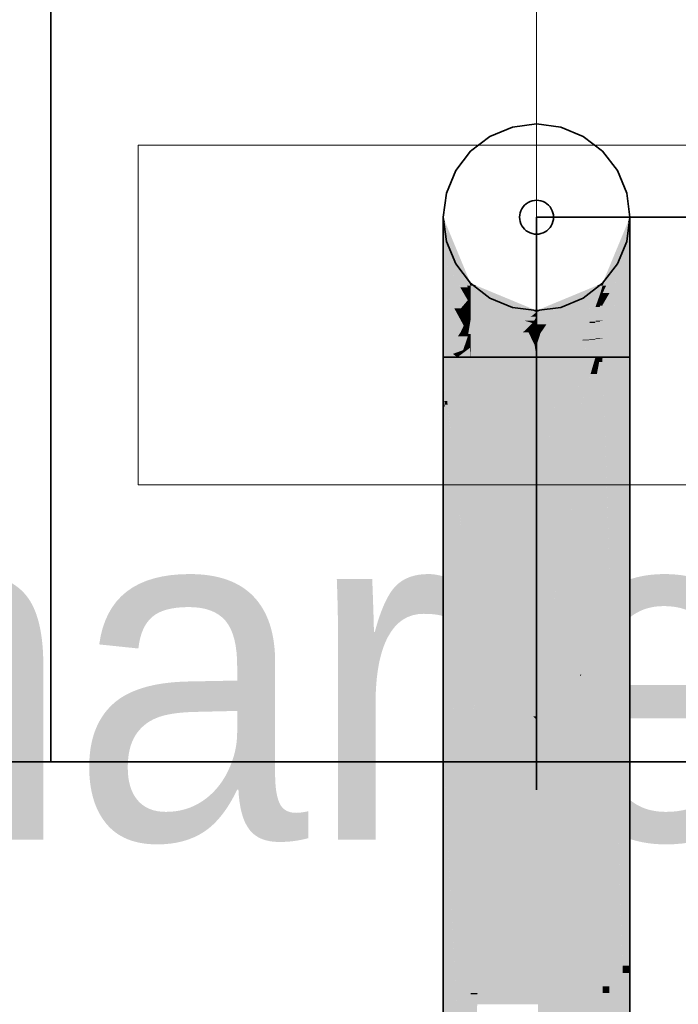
# Model space of a CAD drawing. Extents: x -133 to 627, y -127 to 467.
# Tile 229 of 256: x 291 to 295, y 367 to 373. Entities that reach past the tile are written whole.
import ezdxf
from ezdxf.lldxf.tags import DXFTag

# ---------------------------------------------------------------- set-up
doc = ezdxf.new("R2010")
doc.units = 0
doc.layers.get('0').update_dxf_attribs({"lineweight": 35})
for name, color, linetype, lineweight in [('0-Shading', 7, 'Continuous', 35), ('5_OG-BESTAND', 7, 'Continuous', 25), ('5_OG-HLSE', 7, 'Continuous', 25), ('H_Heizkoerpertext', 7, 'Continuous', 35)]:
    doc.layers.add(name, color=color, linetype=linetype, lineweight=lineweight)
for name, color, linetype, lineweight, true_color in [('A_Aussenwand', 3, 'Continuous', 35, 0x00ff00), ('A_Fenster', 1, 'Continuous', 35, 0xff0000), ('H_Heizkoerper', 1, 'Continuous', 35, 0xff0000), ('H_Ruecklauf', 5, 'Continuous', 35, 0x0000ff), ('H_Ruecklauf_Beschriftung', 5, 'Continuous', 18, 0x0000ff)]:
    doc.layers.add(name, color=color, linetype=linetype, lineweight=lineweight, true_color=true_color)
doc.styles.get("Standard").update_dxf_attribs({"font": 'arial.ttf'})
tags = doc.linetypes.add('ALL_S14', pattern=[0.002, 0.001, -0.001]).pattern_tags.tags
tags[6:7] = [DXFTag(74, 4), DXFTag(75, 0), DXFTag(340, '0'), DXFTag(46, 1.0), DXFTag(50, 0.0), DXFTag(44, 0.0), DXFTag(45, 0.0)]
tags[4:5] = [DXFTag(74, 4), DXFTag(75, 0), DXFTag(340, '0'), DXFTag(46, 1.0), DXFTag(50, 0.0), DXFTag(44, 0.0), DXFTag(45, 0.0)]

# ---------------------------------------------------------------- blocks, each defined once
blk = doc.blocks.new('Shading-A06HSSFQNL', base_point=(330.8904, 189.2275))
at = {"layer": '0-Shading', "color": 176, "true_color": 0x000085}
for points in [[(293.4428, 371.7601), (293.4311, 371.7601), (293.4311, 371.7882)], [(294.5311, 371.7601), (294.5195, 371.7601), (294.5311, 371.7882)], [(293.5858, 371.3993), (293.4428, 371.7601), (293.4311, 371.7601)], [(293.5922, 371.3993), (293.5858, 371.3993), (293.4428, 371.7601)], [(294.3764, 371.3993), (294.37, 371.3993), (294.5311, 371.7601)], [(294.37, 371.3993), (294.5311, 371.7601), (294.5195, 371.7601)], [(293.5922, 371.3845), (293.5922, 371.3993), (293.5858, 371.3993)], [(294.37, 371.3845), (294.3764, 371.3993), (294.37, 371.3993)]]:
    blk.add_solid(points, dxfattribs=at)
at = {"layer": '0-Shading', "color": 174, "true_color": 0x000092}
for points in [[(293.4665, 371.6777), (293.4311, 371.6777), (293.4311, 371.7601)], [(294.5311, 371.6777), (294.4958, 371.6777), (294.5311, 371.7601)], [(293.5714, 371.3845), (293.4665, 371.6777), (293.4311, 371.6777)], [(293.5922, 371.3845), (293.5714, 371.3845), (293.4665, 371.6777)], [(294.3909, 371.3845), (294.37, 371.3845), (294.5311, 371.6777)], [(294.37, 371.3845), (294.5311, 371.6777), (294.4958, 371.6777)], [(293.576, 371.3748), (293.5922, 371.3845), (293.5714, 371.3845)], [(293.5922, 371.3748), (293.576, 371.3748), (293.5922, 371.3845)], [(293.5922, 371.3409), (293.5922, 371.3748), (293.576, 371.3748)], [(294.37, 371.3409), (294.3909, 371.3845), (294.37, 371.3845)]]:
    blk.add_solid(points, dxfattribs=at)
at = {"layer": '0-Shading', "color": 174, "true_color": 0x00009d}
for points in [[(293.4938, 371.5466), (293.4311, 371.5466), (293.4311, 371.6777)], [(294.5311, 371.5466), (294.4684, 371.5466), (294.5311, 371.6777)], [(293.5318, 371.3748), (293.4938, 371.5466), (293.4311, 371.5466)], [(293.576, 371.3748), (293.5318, 371.3748), (293.4938, 371.5466)], [(294.4106, 371.3409), (294.37, 371.3409), (294.5311, 371.5466)], [(294.37, 371.3409), (294.5311, 371.5466), (294.4684, 371.5466)], [(293.5348, 371.3696), (293.576, 371.3748), (293.5318, 371.3748)], [(293.5785, 371.3696), (293.5348, 371.3696), (293.576, 371.3748)], [(293.5516, 371.3409), (293.5785, 371.3696), (293.5348, 371.3696)], [(293.5922, 371.3409), (293.5516, 371.3409), (293.5785, 371.3696)], [(293.576, 371.2992), (293.5922, 371.3409), (293.5516, 371.3409)], [(293.5922, 371.2992), (293.576, 371.2992), (293.5922, 371.3409)], [(294.37, 371.2716), (294.4106, 371.3409), (294.37, 371.3409)], [(293.5922, 371.2716), (293.5922, 371.2992), (293.576, 371.2992)]]:
    blk.add_solid(points, dxfattribs=at)
at = {"layer": '0-Shading', "color": 174, "true_color": 0x0000a6}
for points in [[(293.5312, 371.3757), (293.4311, 371.3757), (293.4311, 371.5466)], [(294.5311, 371.3757), (294.431, 371.3757), (294.5311, 371.5466)], [(293.4346, 371.3715), (293.5312, 371.3757), (293.4311, 371.3757)], [(293.5337, 371.3715), (293.4346, 371.3715), (293.5312, 371.3757)], [(293.5348, 371.3696), (293.5337, 371.3715), (293.4346, 371.3715)], [(293.5348, 371.3696), (293.4362, 371.3696), (293.4346, 371.3715)], [(293.4945, 371.2992), (293.5348, 371.3696), (293.4362, 371.3696)], [(293.576, 371.2992), (293.4945, 371.2992), (293.5348, 371.3696)], [(294.4448, 371.2716), (294.37, 371.2716), (294.5311, 371.3757)], [(294.37, 371.2716), (294.5311, 371.3757), (294.431, 371.3757)], [(293.5348, 371.2506), (293.576, 371.2992), (293.4945, 371.2992)], [(293.5874, 371.2506), (293.5348, 371.2506), (293.5922, 371.2716)], [(293.5348, 371.2506), (293.5922, 371.2716), (293.5526, 371.2716)], [(293.576, 371.2008), (293.5874, 371.2506), (293.5348, 371.2506)], [(293.5922, 371.2716), (293.5526, 371.2716), (293.576, 371.2992)], [(293.5922, 371.2008), (293.576, 371.2008), (293.5922, 371.2716)], [(294.37, 371.1813), (294.4448, 371.2716), (294.37, 371.2716)], [(293.5922, 371.1813), (293.5922, 371.2008), (293.576, 371.2008)]]:
    blk.add_solid(points, dxfattribs=at)
at = {"layer": '0-Shading', "color": 174, "true_color": 0x0000ac}
for points in [[(293.4344, 371.3718), (293.4311, 371.3718), (293.4311, 371.3757)], [(293.4346, 371.3715), (293.4344, 371.3718), (293.4311, 371.3718)], [(293.5081, 371.2304), (293.4311, 371.2304), (293.4311, 371.3718)], [(293.4346, 371.3715), (293.4313, 371.3715), (293.4311, 371.3718)], [(293.4971, 371.2506), (293.4346, 371.3715), (293.4313, 371.3715)], [(293.5348, 371.2506), (293.4971, 371.2506), (293.4346, 371.3715)], [(293.701, 371.3409), (293.5922, 371.3409), (293.5922, 371.3845)], [(294.3554, 371.3356), (294.248, 371.3356), (294.37, 371.3845)], [(294.37, 371.3409), (294.357, 371.3409), (294.37, 371.3845)], [(294.5311, 371.1813), (294.37, 371.1813), (294.5311, 371.3757)], [(293.9045, 371.2289), (293.701, 371.3409), (293.5922, 371.3409)], [(293.9811, 371.2289), (293.9045, 371.2289), (293.701, 371.3409)], [(294.0577, 371.2289), (293.9811, 371.2289), (294.3554, 371.3356)], [(293.9811, 371.2289), (294.3554, 371.3356), (294.248, 371.3356)], [(294.3554, 371.3356), (294.37, 371.3409), (294.357, 371.3409)], [(293.5081, 371.2304), (293.5348, 371.2506), (293.4971, 371.2506)], [(293.5515, 371.2304), (293.5081, 371.2304), (293.5348, 371.2506)], [(293.4375, 371.1768), (293.4311, 371.1768), (293.5081, 371.2304)], [(293.4311, 371.1768), (293.5081, 371.2304), (293.4311, 371.2304)], [(293.5386, 371.1746), (293.4346, 371.1746), (293.5081, 371.2304)], [(293.5242, 371.2008), (293.5515, 371.2304), (293.5081, 371.2304)], [(293.576, 371.2008), (293.5242, 371.2008), (293.5515, 371.2304)], [(293.5522, 371.1495), (293.576, 371.2008), (293.5242, 371.2008)], [(293.5922, 371.1813), (293.5669, 371.1813), (293.576, 371.2008)], [(293.9577, 371.2098), (293.9811, 371.2289), (293.9045, 371.2289)], [(293.9811, 371.2098), (293.9577, 371.2098), (293.9811, 371.2289)], [(293.9811, 371.2014), (293.9811, 371.2098), (293.9577, 371.2098)], [(293.9811, 371.2014), (294.0577, 371.2289), (293.9811, 371.2289)], [(293.4346, 371.1746), (293.4375, 371.1768), (293.4311, 371.1768)], [(293.4747, 371.1495), (293.5386, 371.1746), (293.4346, 371.1746)], [(293.5522, 371.1495), (293.4747, 371.1495), (293.5386, 371.1746)], [(293.5348, 371.112), (293.5522, 371.1495), (293.4747, 371.1495)], [(293.5727, 371.112), (293.5348, 371.112), (293.5522, 371.1495)], [(293.5868, 371.1495), (293.5522, 371.1495), (293.5922, 371.1813)], [(293.5522, 371.1495), (293.5922, 371.1813), (293.5669, 371.1813)], [(293.5786, 371.1011), (293.5868, 371.1495), (293.5522, 371.1495)], [(293.5922, 371.1011), (293.5786, 371.1011), (293.5922, 371.1813)], [(294.5311, 371.1768), (294.37, 371.1768), (294.5311, 371.1813)], [(294.37, 371.1768), (294.5311, 371.1813), (294.37, 371.1813)], [(294.37, 371.0761), (294.5311, 371.1768), (294.37, 371.1768)], [(293.5521, 371.1011), (293.5727, 371.112), (293.5348, 371.112)], [(293.5786, 371.1011), (293.5521, 371.1011), (293.5727, 371.112)], [(293.576, 371.0862), (293.5786, 371.1011), (293.5521, 371.1011)], [(293.5867, 371.0862), (293.576, 371.0862), (293.5786, 371.1011)], [(293.5922, 371.0761), (293.5867, 371.0862), (293.576, 371.0862)], [(293.5922, 371.0761), (293.5922, 371.1011), (293.5786, 371.1011)]]:
    blk.add_solid(points, dxfattribs=at)
at = {"layer": '0-Shading', "color": 174, "true_color": 0x00008e}
for points in [[(293.6281, 371.3845), (293.5922, 371.3845), (293.5922, 371.3993)], [(293.9577, 371.2382), (293.6281, 371.3845), (293.5922, 371.3845)], [(293.9811, 371.2382), (293.9577, 371.2382), (293.6281, 371.3845)], [(294.0045, 371.2382), (293.9811, 371.2382), (294.37, 371.3845)], [(293.9811, 371.2382), (294.37, 371.3845), (294.3341, 371.3845)], [(294.37, 371.3845), (294.3341, 371.3845), (294.37, 371.3993)], [(293.9811, 371.2289), (293.9811, 371.2382), (293.9577, 371.2382)], [(293.9811, 371.2289), (294.0045, 371.2382), (293.9811, 371.2382)]]:
    blk.add_solid(points, dxfattribs=at)
at = {"layer": '0-Shading', "color": 172, "true_color": 0x0000c7}
for points in [[(293.7854, 371.2716), (293.5922, 371.2716), (293.5922, 371.3409)], [(294.3282, 371.2593), (294.1427, 371.2593), (294.3554, 371.3356)], [(294.3554, 371.2673), (294.331, 371.2673), (294.369, 371.3356)], [(294.331, 371.2673), (294.369, 371.3356), (294.3554, 371.3356)], [(294.369, 371.3356), (294.3554, 371.3356), (294.37, 371.3409)], [(294.37, 371.2716), (294.3562, 371.2716), (294.37, 371.3409)], [(293.8032, 371.2098), (293.7854, 371.2716), (293.5922, 371.2716)], [(293.9577, 371.2098), (293.8032, 371.2098), (293.7854, 371.2716)], [(294.1303, 371.2014), (293.9811, 371.2014), (294.3282, 371.2593)], [(293.9811, 371.2014), (294.3282, 371.2593), (294.1427, 371.2593)], [(294.3282, 371.2593), (294.3554, 371.2673), (294.331, 371.2673)], [(294.3554, 371.2673), (294.37, 371.2716), (294.3562, 371.2716)], [(293.9074, 371.1793), (293.9577, 371.2098), (293.8032, 371.2098)], [(293.967, 371.1793), (293.9074, 371.1793), (293.9811, 371.2014)], [(293.9074, 371.1793), (293.9811, 371.2014), (293.9439, 371.2014)], [(293.9811, 371.2014), (293.9439, 371.2014), (293.9577, 371.2098)], [(293.9811, 371.1646), (293.9577, 371.1646), (293.9811, 371.2014)], [(293.9811, 371.1577), (294.1303, 371.2014), (293.9811, 371.2014)], [(293.9577, 371.1646), (293.967, 371.1793), (293.9074, 371.1793)], [(293.9811, 371.1577), (293.9811, 371.1646), (293.9577, 371.1646)]]:
    blk.add_solid(points, dxfattribs=at)
at = {"layer": '0-Shading', "color": 172, "true_color": 0x0000dd}
for points in [[(293.9005, 371.1813), (293.5922, 371.1813), (293.5922, 371.2716)], [(294.2975, 371.1793), (294.0548, 371.1793), (294.3282, 371.2593)], [(294.3282, 371.1726), (294.2949, 371.1726), (294.3531, 371.2593)], [(294.2949, 371.1726), (294.3531, 371.2593), (294.3282, 371.2593)], [(294.3531, 371.2593), (294.3282, 371.2593), (294.3554, 371.2673)], [(294.3554, 371.1783), (294.3298, 371.1783), (294.3694, 371.2673)], [(294.3298, 371.1783), (294.3694, 371.2673), (294.3554, 371.2673)], [(294.3694, 371.2673), (294.3554, 371.2673), (294.37, 371.2716)], [(294.37, 371.1813), (294.3559, 371.1813), (294.37, 371.2716)], [(293.6019, 371.1793), (293.9005, 371.1813), (293.5922, 371.1813)], [(293.9074, 371.1793), (293.6019, 371.1793), (293.9005, 371.1813)], [(293.8223, 371.1336), (293.9074, 371.1793), (293.6019, 371.1793)], [(293.9256, 371.1336), (293.8223, 371.1336), (293.9577, 371.1646)], [(293.8223, 371.1336), (293.9577, 371.1646), (293.88, 371.1646)], [(293.9074, 371.116), (293.9256, 371.1336), (293.8223, 371.1336)], [(293.9577, 371.1646), (293.88, 371.1646), (293.9074, 371.1793)], [(293.9621, 371.1276), (293.9194, 371.1276), (293.9696, 371.1321)], [(293.9194, 371.1276), (293.9696, 371.1321), (293.9241, 371.1321)], [(293.9696, 371.1321), (293.9241, 371.1321), (293.9577, 371.1646)], [(293.96, 371.1106), (293.9334, 371.1106), (293.9696, 371.1321)], [(293.9811, 371.1577), (293.9602, 371.1577), (293.9577, 371.1646)], [(293.9793, 371.1056), (293.9577, 371.1056), (293.9696, 371.1321)], [(293.9696, 371.1321), (293.9811, 371.1577), (293.9602, 371.1577)], [(293.9811, 371.1321), (293.9696, 371.1321), (293.9811, 371.1577)], [(293.9811, 371.1007), (293.9811, 371.1321), (293.9696, 371.1321)], [(294.0401, 371.1577), (293.9811, 371.1577), (294.0548, 371.1793)], [(294.0045, 371.1056), (293.9811, 371.1056), (294.0401, 371.1577)], [(293.9811, 371.1056), (294.0401, 371.1577), (293.9811, 371.1577)], [(294.0045, 371.1056), (294.2921, 371.1651), (294.0452, 371.1651)], [(294.2921, 371.1651), (294.0452, 371.1651), (294.2975, 371.1793)], [(294.0452, 371.1651), (294.2975, 371.1793), (294.0548, 371.1793)], [(294.2921, 371.1651), (294.3282, 371.1726), (294.2949, 371.1726)], [(294.3282, 371.1726), (294.3554, 371.1783), (294.3298, 371.1783)], [(294.3554, 371.1783), (294.37, 371.1813), (294.3559, 371.1813)], [(293.929, 371.116), (293.9074, 371.116), (293.9194, 371.1276)], [(293.9334, 371.1106), (293.929, 371.116), (293.9074, 371.116)], [(293.9334, 371.1106), (293.9621, 371.1276), (293.9194, 371.1276)], [(293.9577, 371.1056), (293.96, 371.1106), (293.9334, 371.1106)], [(293.9811, 371.1007), (293.9793, 371.1056), (293.9577, 371.1056)], [(293.9811, 371.1007), (294.0045, 371.1056), (293.9811, 371.1056)]]:
    blk.add_solid(points, dxfattribs=at)
at = {"layer": '0-Shading', "color": 174, "true_color": 0x0000b0}
for points in [[(293.4346, 371.1746), (293.4311, 371.1746), (293.4311, 371.1768)], [(293.4311, 371.1725), (293.4346, 371.1746), (293.4311, 371.1746)], [(293.4346, 371.1725), (293.4311, 371.1725), (293.4346, 371.1746)], [(293.4311, 370.9632), (293.4346, 371.1725), (293.4311, 371.1725)], [(293.5348, 371.112), (293.4336, 371.112), (293.4346, 371.1746)], [(294.37, 371.0761), (294.5311, 371.0761), (294.5311, 371.1768)], [(293.4357, 370.9649), (293.4311, 370.9649), (293.5348, 371.112)], [(293.4311, 370.9649), (293.5348, 371.112), (293.4336, 371.112)], [(293.5489, 371.0052), (293.4629, 371.0052), (293.576, 371.0862)], [(293.4629, 371.0052), (293.576, 371.0862), (293.5174, 371.0862)], [(293.576, 371.0862), (293.5174, 371.0862), (293.5348, 371.112)], [(293.5838, 371.0177), (293.5531, 371.0177), (293.5922, 371.0761)], [(293.5531, 371.0177), (293.5922, 371.0761), (293.5726, 371.0761)], [(293.5922, 371.0761), (293.5726, 371.0761), (293.576, 371.0862)], [(293.5922, 371.0207), (293.5843, 371.0207), (293.5922, 371.0761)], [(294.37, 370.9632), (294.5311, 370.9632), (294.37, 371.0761)], [(294.5311, 370.9632), (294.37, 371.0761), (294.5311, 371.0761)], [(293.515, 370.9632), (293.5922, 370.9632), (293.5886, 371.018)], [(293.5489, 371.0052), (293.5838, 371.0177), (293.5531, 371.0177)], [(293.5833, 371.0141), (293.5737, 371.0141), (293.5838, 371.0177)], [(293.5833, 371.0141), (293.5882, 371.0177), (293.5838, 371.0177)], [(293.5882, 371.0177), (293.5838, 371.0177), (293.5922, 371.0207)], [(293.5838, 371.0177), (293.5922, 371.0207), (293.5843, 371.0207)], [(293.5922, 371.018), (293.5886, 371.018), (293.5922, 371.0207)], [(293.5922, 370.9632), (293.5922, 371.018), (293.5886, 371.018)], [(293.4311, 370.9632), (293.4346, 370.9632), (293.4357, 370.9649)], [(293.4311, 370.9632), (293.4357, 370.9649), (293.4311, 370.9649)], [(293.4312, 370.9587), (293.4346, 370.9632), (293.4311, 370.9632)], [(293.4312, 370.9587), (293.4311, 370.9587), (293.4311, 370.9632)], [(293.4311, 370.9586), (293.4312, 370.9587), (293.4311, 370.9587)], [(293.4312, 370.9586), (293.4311, 370.9586), (293.4312, 370.9587)], [(293.4329, 370.9031), (293.4311, 370.9031), (293.4312, 370.9586)], [(293.4311, 370.9031), (293.4312, 370.9586), (293.4311, 370.9586)], [(293.5089, 370.9587), (293.4312, 370.9587), (293.515, 370.9632)], [(293.4312, 370.9587), (293.515, 370.9632), (293.4346, 370.9632)], [(293.4329, 370.9031), (293.5089, 370.9587), (293.4312, 370.9587)], [(293.4329, 370.9031), (293.5922, 370.9632), (293.515, 370.9632)], [(293.4346, 370.9632), (293.515, 370.9632), (293.488, 370.9828)], [(293.4346, 370.9632), (293.4391, 370.9649), (293.4357, 370.9649)], [(293.4391, 370.9649), (293.4357, 370.9649), (293.5489, 371.0052)], [(293.4357, 370.9649), (293.5489, 371.0052), (293.4629, 371.0052)], [(293.5922, 370.9048), (293.4375, 370.9048), (293.5922, 370.9632)], [(293.488, 370.9828), (293.5414, 370.9828), (293.5489, 371.0052)], [(293.515, 370.9632), (293.488, 370.9828), (293.5414, 370.9828)], [(293.5414, 370.9828), (293.5714, 371.0052), (293.5489, 371.0052)], [(293.5714, 371.0052), (293.5489, 371.0052), (293.5833, 371.0141)], [(293.5489, 371.0052), (293.5833, 371.0141), (293.5737, 371.0141)], [(294.3965, 370.156), (294.5311, 370.9632), (294.37, 370.9632)], [(294.418, 369.4968), (294.37, 369.4968), (294.37, 370.9632)], [(294.5311, 370.156), (294.3965, 370.156), (294.5311, 370.9632)], [(293.4311, 370.9018), (293.4329, 370.9031), (293.4311, 370.9031)], [(293.4329, 370.9018), (293.4311, 370.9018), (293.4329, 370.9031)], [(293.4393, 370.684), (293.4311, 370.684), (293.4329, 370.9018)], [(293.4311, 370.684), (293.4329, 370.9018), (293.4311, 370.9018)], [(293.591, 370.9031), (293.4329, 370.9031), (293.5922, 370.9048)], [(293.4329, 370.9031), (293.5922, 370.9048), (293.4375, 370.9048)], [(293.4547, 370.7062), (293.4387, 370.7062), (293.4329, 370.9031)], [(293.4547, 370.7062), (293.591, 370.9031), (293.4329, 370.9031)], [(293.5922, 370.7062), (293.4547, 370.7062), (293.5922, 370.9048)], [(293.4311, 370.6721), (293.4393, 370.684), (293.4311, 370.684)], [(293.4397, 370.6721), (293.4311, 370.6721), (293.4393, 370.684)], [(293.4839, 369.1682), (293.4311, 369.1682), (293.4397, 370.6721)], [(293.4311, 369.1682), (293.4397, 370.6721), (293.4311, 370.6721)], [(293.4393, 370.684), (293.4547, 370.7062), (293.4387, 370.7062)], [(293.4571, 370.684), (293.4393, 370.684), (293.4547, 370.7062)], [(293.4752, 369.4641), (293.4571, 370.684), (293.4393, 370.684)], [(293.5922, 369.4641), (293.5922, 370.7062), (293.4547, 370.7062)], [(293.5922, 369.4641), (293.4752, 369.4641), (293.4571, 370.684)], [(294.418, 369.4968), (294.5311, 370.156), (294.3965, 370.156)], [(294.5311, 369.4968), (294.418, 369.4968), (294.5311, 370.156)], [(293.4839, 369.1682), (293.5922, 369.4641), (293.4752, 369.4641)], [(293.5922, 369.2354), (293.5085, 369.2354), (293.5922, 369.4641)], [(294.4272, 369.2171), (294.37, 369.2171), (294.418, 369.4968)], [(294.37, 369.2171), (294.418, 369.4968), (294.37, 369.4968)], [(294.4874, 367.3781), (294.5311, 369.4968), (294.418, 369.4968)], [(294.5311, 367.3781), (294.4874, 367.3781), (294.5311, 369.4968)], [(293.5735, 369.1682), (293.4839, 369.1682), (293.5922, 369.2354)], [(293.4839, 369.1682), (293.5922, 369.2354), (293.5085, 369.2354)], [(293.5922, 368.8772), (293.4924, 368.8772), (293.5922, 369.2354)], [(293.4311, 369.024), (293.4839, 369.1682), (293.4311, 369.1682)], [(293.4881, 369.024), (293.4311, 369.024), (293.4839, 369.1682)], [(293.4924, 368.8772), (293.5735, 369.1682), (293.4839, 369.1682)], [(294.408, 367.3358), (294.4272, 369.2171), (294.37, 369.2171)], [(294.4096, 367.2567), (294.37, 367.2567), (294.37, 369.2171)], [(294.4887, 367.3358), (294.408, 367.3358), (294.4272, 369.2171)], [(293.4924, 368.8772), (293.4311, 368.8772), (293.4881, 369.024)], [(293.4311, 368.8772), (293.4881, 369.024), (293.4311, 369.024)], [(293.4311, 368.657), (293.4924, 368.8772), (293.4311, 368.8772)], [(293.4989, 368.657), (293.4311, 368.657), (293.4924, 368.8772)], [(293.4939, 368.8269), (293.5922, 368.8772), (293.4924, 368.8772)], [(293.5922, 368.8269), (293.4939, 368.8269), (293.5922, 368.8772)], [(293.5062, 368.4082), (293.5922, 368.8269), (293.4939, 368.8269)], [(293.5922, 368.4082), (293.5062, 368.4082), (293.5922, 368.8269)], [(293.444, 368.4082), (293.4989, 368.657), (293.4311, 368.657)], [(293.4565, 368.1659), (293.4311, 368.1659), (293.4311, 368.657)], [(293.5062, 368.4082), (293.444, 368.4082), (293.4989, 368.657)], [(293.4565, 368.1659), (293.5062, 368.4082), (293.444, 368.4082)], [(293.5134, 368.1659), (293.4565, 368.1659), (293.5062, 368.4082)], [(293.5885, 365.6108), (293.5922, 368.4082), (293.5062, 368.4082)], [(293.5922, 365.6108), (293.5885, 365.6108), (293.5922, 368.4082)], [(293.4311, 368.0424), (293.4565, 368.1659), (293.4311, 368.1659)], [(293.4628, 368.0424), (293.4311, 368.0424), (293.4565, 368.1659)], [(293.5886, 365.6072), (293.5134, 368.1659), (293.4565, 368.1659)], [(293.5662, 366.0417), (293.4311, 366.0417), (293.4628, 368.0424)], [(293.4311, 366.0417), (293.4628, 368.0424), (293.4311, 368.0424)], [(294.4887, 367.3358), (294.5311, 367.3781), (294.4874, 367.3781)], [(294.5311, 367.3358), (294.4887, 367.3358), (294.5311, 367.3781)], [(294.4096, 367.2567), (294.4887, 367.3358), (294.408, 367.3358)], [(294.4913, 367.2567), (294.4096, 367.2567), (294.4887, 367.3358)], [(294.5311, 366.0417), (294.5311, 367.3358), (294.4887, 367.3358)], [(294.4104, 367.2171), (294.37, 367.2171), (294.4096, 367.2567)], [(294.37, 367.2171), (294.4096, 367.2567), (294.37, 367.2567)], [(294.4342, 366.0417), (294.4913, 367.2567), (294.4096, 367.2567)], [(294.5311, 366.0417), (294.4342, 366.0417), (294.4913, 367.2567)], [(294.4429, 365.6108), (294.37, 365.6108), (294.4104, 367.2171)], [(294.37, 365.6108), (294.4104, 367.2171), (294.37, 367.2171)]]:
    blk.add_solid(points, dxfattribs=at)
at = {"layer": '0-Shading', "color": 5, "true_color": 0x0000ec}
for points in [[(293.8223, 371.1336), (293.5922, 371.1336), (293.5922, 371.1813)], [(293.7073, 371.0761), (293.5922, 371.0761), (293.8223, 371.1336)], [(293.5922, 371.0761), (293.8223, 371.1336), (293.5922, 371.1336)], [(293.9074, 371.116), (293.7871, 371.116), (293.8223, 371.1336)], [(294.2682, 371.1056), (294.0045, 371.1056), (294.2921, 371.1651)], [(294.2921, 371.0677), (294.253, 371.0677), (294.3256, 371.1651)], [(294.253, 371.0677), (294.3256, 371.1651), (294.2921, 371.1651)], [(294.3256, 371.1651), (294.2921, 371.1651), (294.3282, 371.1726)], [(294.3282, 371.0716), (294.2934, 371.0716), (294.3539, 371.1726)], [(294.2934, 371.0716), (294.3539, 371.1726), (294.3282, 371.1726)], [(294.3539, 371.1726), (294.3282, 371.1726), (294.3554, 371.1783)], [(294.3554, 371.0745), (294.3289, 371.0745), (294.3696, 371.1783)], [(294.3289, 371.0745), (294.3696, 371.1783), (294.3554, 371.1783)], [(294.3696, 371.1783), (294.3554, 371.1783), (294.37, 371.1813)], [(294.37, 371.0761), (294.3556, 371.0761), (294.37, 371.1813)], [(293.687, 371.0659), (293.7073, 371.0761), (293.5922, 371.0761)], [(293.8415, 371.0659), (293.687, 371.0659), (293.9074, 371.116)], [(293.687, 371.0659), (293.9074, 371.116), (293.7871, 371.116)], [(293.962, 371.0514), (293.8223, 371.0514), (293.9334, 371.1106)], [(293.8223, 371.0514), (293.9334, 371.1106), (293.9003, 371.1106)], [(293.9334, 371.1106), (293.9003, 371.1106), (293.9074, 371.116)], [(293.9577, 371.1056), (293.9359, 371.1056), (293.9334, 371.1106)], [(293.9441, 371.0885), (293.9577, 371.1056), (293.9359, 371.1056)], [(293.9441, 371.0885), (293.9811, 371.1007), (293.9538, 371.1007)], [(293.9766, 371.0885), (293.9441, 371.0885), (293.9811, 371.1007)], [(293.9626, 371.0502), (293.9766, 371.0885), (293.9441, 371.0885)], [(293.9811, 371.1007), (293.9538, 371.1007), (293.9577, 371.1056)], [(293.9811, 371.0502), (293.9626, 371.0502), (293.9811, 371.1007)], [(294.0029, 371.1007), (293.9811, 371.1007), (294.0045, 371.1056)], [(293.9811, 371.0344), (294.0029, 371.1007), (293.9811, 371.1007)], [(294.2513, 371.0634), (293.9906, 371.0634), (294.2682, 371.1056)], [(293.9906, 371.0634), (294.2682, 371.1056), (294.0045, 371.1056)], [(294.3282, 371.0716), (294.3554, 371.0745), (294.3289, 371.0745)], [(294.3554, 371.0745), (294.37, 371.0761), (294.3556, 371.0761)], [(293.8223, 371.0514), (293.8415, 371.0659), (293.687, 371.0659)], [(293.9696, 371.0356), (293.962, 371.0514), (293.8223, 371.0514)], [(293.9696, 371.0356), (293.9811, 371.0502), (293.9626, 371.0502)], [(293.9811, 371.0356), (293.9696, 371.0356), (293.9811, 371.0502)], [(293.9811, 371.0344), (293.9811, 371.0356), (293.9696, 371.0356)], [(293.9811, 371.0344), (294.2513, 371.0634), (293.9906, 371.0634)], [(294.2513, 371.0634), (294.2921, 371.0677), (294.253, 371.0677)], [(294.2921, 371.0677), (294.3282, 371.0716), (294.2934, 371.0716)]]:
    blk.add_solid(points, dxfattribs=at)
at = {"layer": '0-Shading', "color": 5, "true_color": 0x0000f4}
for points in [[(293.687, 371.0659), (293.5922, 371.0659), (293.5922, 371.0761)], [(294.3282, 371.0716), (294.3547, 371.0716), (294.3554, 371.0745)], [(294.3282, 370.9632), (294.3554, 370.9632), (294.3554, 371.0745)], [(294.3554, 371.0745), (294.3698, 371.0745), (294.37, 371.0761)], [(294.3554, 370.9632), (294.37, 370.9632), (294.37, 371.0761)], [(294.3554, 370.9632), (294.3554, 371.0745), (294.3698, 371.0745)], [(293.5922, 371.0207), (293.687, 371.0659), (293.5922, 371.0659)], [(293.7752, 371.0207), (293.5922, 371.0207), (293.8223, 371.0514)], [(293.5922, 371.0207), (293.8223, 371.0514), (293.6565, 371.0514)], [(293.5922, 370.9987), (293.7414, 370.9987), (293.5922, 371.0207)], [(293.7414, 370.9987), (293.7752, 371.0207), (293.5922, 371.0207)], [(293.8223, 371.0514), (293.6565, 371.0514), (293.687, 371.0659)], [(293.9755, 370.9987), (293.7414, 370.9987), (293.9696, 371.0356)], [(293.7414, 370.9987), (293.9696, 371.0356), (293.7981, 371.0356)], [(293.9696, 371.0356), (293.7981, 371.0356), (293.8223, 371.0514)], [(293.9811, 371.0344), (293.9698, 371.0344), (293.9696, 371.0356)], [(293.9811, 370.9632), (293.9811, 371.0344), (293.9698, 371.0344)], [(293.9811, 371.0344), (294.2392, 371.0344), (294.2513, 371.0634)], [(293.9811, 370.9632), (294.2095, 370.9632), (293.9811, 371.0344)], [(294.2095, 370.9632), (293.9811, 371.0344), (294.2392, 371.0344)], [(294.2095, 370.9632), (294.2513, 370.9632), (294.2513, 371.0634)], [(294.2513, 371.0634), (294.2904, 371.0634), (294.2921, 371.0677)], [(294.2513, 370.9632), (294.2921, 370.9632), (294.2921, 371.0677)], [(294.2513, 370.9632), (294.2513, 371.0634), (294.2904, 371.0634)], [(294.2921, 371.0677), (294.3269, 371.0677), (294.3282, 371.0716)], [(294.2921, 370.9632), (294.3282, 370.9632), (294.3282, 371.0716)], [(294.2921, 370.9632), (294.2921, 371.0677), (294.3269, 371.0677)], [(294.3282, 370.9632), (294.3282, 371.0716), (294.3547, 371.0716)], [(293.5922, 370.9632), (293.687, 370.9632), (293.5922, 370.9987)], [(293.687, 370.9632), (293.5922, 370.9987), (293.7414, 370.9987)], [(293.687, 370.9632), (293.9811, 370.9632), (293.7414, 370.9987)], [(293.9811, 370.9632), (293.9755, 370.9987), (293.7414, 370.9987)]]:
    blk.add_solid(points, dxfattribs=at)
at = {"layer": '0-Shading', "color": 5, "true_color": 0x0000f5}
for points in [[(293.5922, 370.9048), (293.687, 370.9632), (293.5922, 370.9632)], [(293.966, 370.9048), (293.5922, 370.9048), (293.9811, 370.9632)], [(293.5922, 370.9048), (293.9811, 370.9632), (293.687, 370.9632)], [(293.9811, 370.4242), (293.8413, 370.4242), (293.9811, 370.9632)], [(293.9811, 370.4242), (294.2095, 370.9632), (293.9811, 370.9632)], [(294.0919, 370.5778), (294.0462, 370.5778), (294.2513, 370.9632)], [(294.0462, 370.5778), (294.2513, 370.9632), (294.2095, 370.9632)], [(294.2098, 370.7412), (294.1595, 370.7412), (294.2921, 370.9632)], [(294.1595, 370.7412), (294.2921, 370.9632), (294.2513, 370.9632)], [(294.247, 369.094), (294.2373, 369.094), (294.37, 370.9632)], [(294.37, 369.2171), (294.2551, 369.2171), (294.37, 370.9632)], [(294.2993, 370.8652), (294.2558, 370.8652), (294.3282, 370.9632)], [(294.2558, 370.8652), (294.3282, 370.9632), (294.2921, 370.9632)], [(294.3501, 370.9356), (294.3201, 370.9356), (294.3554, 370.9632)], [(294.3201, 370.9356), (294.3554, 370.9632), (294.3282, 370.9632)], [(294.3501, 370.9356), (294.37, 370.9632), (294.3554, 370.9632)], [(294.3681, 370.9356), (294.3501, 370.9356), (294.37, 370.9632)], [(293.5922, 369.4641), (293.966, 370.9048), (293.5922, 370.9048)], [(294.3188, 370.241), (294.2179, 370.241), (294.3681, 370.9356)], [(294.2179, 370.241), (294.3681, 370.9356), (294.3501, 370.9356)], [(294.2993, 370.8652), (294.3501, 370.9356), (294.3201, 370.9356)], [(294.3367, 370.8652), (294.2993, 370.8652), (294.3501, 370.9356)], [(294.2098, 370.7412), (294.2993, 370.8652), (294.2558, 370.8652)], [(294.2627, 370.7412), (294.2098, 370.7412), (294.2993, 370.8652)], [(294.2808, 370.5711), (294.2126, 370.5711), (294.3367, 370.8652)], [(294.2126, 370.5711), (294.3367, 370.8652), (294.2993, 370.8652)], [(294.0919, 370.5778), (294.2098, 370.7412), (294.1595, 370.7412)], [(294.1493, 370.5778), (294.0919, 370.5778), (294.2098, 370.7412)], [(294.2126, 370.5711), (294.1468, 370.5711), (294.2098, 370.7412)], [(294.2126, 370.5711), (294.2627, 370.7412), (294.2098, 370.7412)], [(293.9811, 370.4242), (294.0919, 370.5778), (294.0462, 370.5778)], [(294.0284, 370.4242), (293.9811, 370.4242), (294.0919, 370.5778)], [(294.05, 370.3097), (293.9811, 370.3097), (294.1493, 370.5778)], [(293.9811, 370.3097), (294.1493, 370.5778), (294.0919, 370.5778)], [(294.0812, 370.1253), (293.9817, 370.1253), (294.2126, 370.5711)], [(293.9817, 370.1253), (294.2126, 370.5711), (294.1468, 370.5711)], [(294.2179, 370.241), (294.1153, 370.241), (294.2126, 370.5711)], [(294.2179, 370.241), (294.2808, 370.5711), (294.2126, 370.5711)], [(293.5922, 369.4641), (293.9811, 370.4242), (293.8413, 370.4242)], [(293.9811, 370.3097), (293.9347, 370.3097), (293.9811, 370.4242)], [(293.9811, 370.3097), (294.0284, 370.4242), (293.9811, 370.4242)], [(293.675, 369.4641), (293.5922, 369.4641), (293.9811, 370.3097)], [(293.5922, 369.4641), (293.9811, 370.3097), (293.9347, 370.3097)], [(293.9811, 370.1238), (293.9138, 370.1238), (293.9811, 370.3097)], [(293.9817, 370.1253), (294.05, 370.3097), (293.9811, 370.3097)], [(293.9817, 370.1253), (293.9811, 370.1253), (293.9811, 370.3097)], [(294.1323, 369.7911), (293.9826, 369.7911), (294.2179, 370.241)], [(293.9826, 369.7911), (294.2179, 370.241), (294.1153, 370.241)], [(294.2366, 369.0836), (293.9977, 369.0836), (294.2179, 370.241)], [(294.2366, 369.0836), (294.3188, 370.241), (294.2179, 370.241)], [(293.7147, 369.2354), (293.5922, 369.2354), (293.9811, 370.1238)], [(293.5922, 369.2354), (293.9811, 370.1238), (293.9138, 370.1238)], [(293.9811, 369.7859), (293.8798, 369.7859), (293.9811, 370.1238)], [(293.9811, 370.1238), (293.9817, 370.1253), (293.9811, 370.1253)], [(293.9817, 370.1238), (293.9811, 370.1238), (293.9817, 370.1253)], [(293.9826, 369.7911), (293.9811, 369.7911), (293.9817, 370.1238)], [(293.9811, 369.7911), (293.9817, 370.1238), (293.9811, 370.1238)], [(293.9826, 369.7911), (294.0812, 370.1253), (293.9817, 370.1253)], [(293.8338, 369.127), (293.6822, 369.127), (293.9811, 369.7859)], [(293.6822, 369.127), (293.9811, 369.7859), (293.8798, 369.7859)], [(293.9811, 369.0032), (293.8061, 369.0032), (293.9811, 369.7859)], [(293.9811, 369.7859), (293.9826, 369.7911), (293.9811, 369.7911)], [(293.9827, 369.7859), (293.9811, 369.7859), (293.9826, 369.7911)], [(293.9849, 369.0165), (293.9811, 369.0165), (293.9827, 369.7859)], [(293.9811, 369.0165), (293.9827, 369.7859), (293.9811, 369.7859)], [(293.9849, 369.0165), (294.1323, 369.7911), (293.9826, 369.7911)], [(293.5922, 369.2354), (293.675, 369.4641), (293.5922, 369.4641)], [(293.5922, 368.8269), (293.7147, 369.2354), (293.5922, 369.2354)], [(294.37, 369.0836), (294.2366, 369.0836), (294.37, 369.2171)], [(294.247, 369.094), (294.37, 369.2171), (294.2551, 369.2171)], [(293.6745, 368.8269), (293.5922, 368.8269), (293.6822, 369.127)], [(293.9811, 368.8282), (293.6746, 368.8282), (293.6822, 369.127)], [(293.8061, 369.0032), (293.8338, 369.127), (293.6822, 369.127)], [(294.1695, 369.0165), (293.9849, 369.0165), (294.2366, 369.0836)], [(293.9849, 369.0165), (294.2366, 369.0836), (293.9977, 369.0836)], [(294.2188, 368.8325), (293.9854, 368.8325), (294.2366, 369.0836)], [(294.37, 367.2171), (294.1041, 367.2171), (294.37, 369.0836)], [(294.1041, 367.2171), (294.37, 369.0836), (294.2366, 369.0836)], [(294.2366, 369.0836), (294.247, 369.094), (294.2373, 369.094)], [(293.8126, 368.9966), (293.9811, 369.0032), (293.8061, 369.0032)], [(293.9811, 368.9966), (293.8126, 368.9966), (293.9811, 369.0032)], [(293.9607, 368.8486), (293.9811, 368.9966), (293.8126, 368.9966)], [(293.9811, 368.8486), (293.9607, 368.8486), (293.9811, 368.9966)], [(293.9811, 368.9966), (293.9849, 369.0165), (293.9811, 369.0165)], [(293.985, 368.9966), (293.9811, 368.9966), (293.9849, 369.0165)], [(293.9854, 368.8325), (293.9811, 368.8325), (293.985, 368.9966)], [(293.9811, 368.8325), (293.985, 368.9966), (293.9811, 368.9966)], [(293.9854, 368.8325), (294.1695, 369.0165), (293.9849, 369.0165)], [(293.6333, 367.2171), (293.5922, 367.2171), (293.6745, 368.8269)], [(293.5922, 367.2171), (293.6745, 368.8269), (293.5922, 368.8269)], [(293.9811, 367.2101), (293.6331, 367.2101), (293.9811, 368.8282)], [(293.6331, 367.2101), (293.9811, 368.8282), (293.6746, 368.8282)], [(293.9811, 368.8282), (293.9811, 368.8486), (293.9607, 368.8486)], [(293.9855, 368.8282), (293.9811, 368.8282), (293.9854, 368.8325)], [(293.9811, 368.8282), (293.9854, 368.8325), (293.9811, 368.8325)], [(293.9904, 367.1519), (293.9811, 367.1519), (293.9855, 368.8282)], [(293.9811, 367.1519), (293.9855, 368.8282), (293.9811, 368.8282)], [(293.9903, 367.1709), (294.2188, 368.8325), (293.9854, 368.8325)], [(294.1009, 367.1709), (293.9903, 367.1709), (294.2188, 368.8325)], [(293.6331, 367.2101), (293.5922, 367.2101), (293.5922, 367.2171)], [(293.6331, 367.2101), (293.6333, 367.2171), (293.5922, 367.2171)], [(293.5922, 365.6108), (293.6331, 367.2101), (293.5922, 367.2101)], [(293.9811, 367.1503), (293.6316, 367.1503), (293.6331, 367.2101)], [(293.9811, 367.1503), (293.9811, 367.2101), (293.6331, 367.2101)], [(294.37, 367.1709), (294.1009, 367.1709), (294.37, 367.2171)], [(294.1009, 367.1709), (294.37, 367.2171), (294.1041, 367.2171)], [(293.9904, 367.1503), (293.9811, 367.1503), (293.9904, 367.1519)], [(293.9811, 367.1503), (293.9904, 367.1519), (293.9811, 367.1519)], [(293.9904, 367.1519), (294.1009, 367.1709), (293.9903, 367.1709)], [(294.0995, 367.1519), (293.9904, 367.1519), (294.1009, 367.1709)], [(293.9947, 365.6752), (294.0995, 367.1519), (293.9904, 367.1519)], [(294.37, 365.6752), (293.9947, 365.6752), (294.37, 367.1709)], [(293.9947, 365.6752), (294.37, 367.1709), (294.1009, 367.1709)]]:
    blk.add_solid(points, dxfattribs=at)
blk = doc.blocks.new('Referenz-A06HSSHCNL', base_point=(-102.5768, -104.9763))
at = {"layer": '5_OG-BESTAND', "color": 0, "lineweight": 13}
blk.add_line((289.8119, 368.5801), (313.4675, 368.5801), dxfattribs=at)
at = {"layer": '5_OG-HLSE', "color": 0, "linetype": 'ALL_S14', "lineweight": 13, "ltscale": 0.13}
for p, q in [((291.6335, 370.212), (291.6335, 372.212)), ((291.6335, 372.212), (311.6335, 372.212)), ((291.6335, 370.212), (291.6335, 370.212)), ((311.6335, 370.212), (291.6335, 370.212))]:
    blk.add_line(p, q, dxfattribs=at)
blk = doc.blocks.new('Referenz-A06HSSHFNL', base_point=(-34.9965, -50.9197))
at = {"layer": 'A_Aussenwand', "color": 0, "linetype": 'Continuous', "ltscale": 0.35}
blk.add_line((247.486, 368.5792), (291.1198, 368.5792), dxfattribs=at)
at = {"layer": 'A_Fenster', "color": 0, "linetype": 'Continuous', "ltscale": 0.35}
for p in [(291.1198, 379.6917), (312.1591, 368.5792)]:
    blk.add_line(p, (291.1198, 368.5792), dxfattribs=at)
blk = doc.blocks.new('Heizkörper-A06HST5ZNL', base_point=(286.6956, 366.792))
at = {"layer": 'H_Ruecklauf', "linetype": 'ByBlock', "lineweight": -2, "ltscale": 0.35}
for p, q in [((293.9681, 371.8874), (293.9552, 371.8848)), ((293.9811, 371.8882), (293.9681, 371.8874)), ((293.9942, 371.8874), (293.9811, 371.8882)), ((294.007, 371.8848), (293.9942, 371.8874)), ((293.8945, 371.8382), (293.8887, 371.8265)), ((293.9018, 371.8491), (293.8945, 371.8382)), ((293.9104, 371.8589), (293.9018, 371.8491)), ((293.9202, 371.8676), (293.9104, 371.8589)), ((293.9311, 371.8748), (293.9202, 371.8676)), ((293.9428, 371.8806), (293.9311, 371.8748)), ((293.9552, 371.8848), (293.9428, 371.8806)), ((294.0194, 371.8806), (294.007, 371.8848)), ((294.0311, 371.8748), (294.0194, 371.8806)), ((294.042, 371.8676), (294.0311, 371.8748)), ((294.0518, 371.8589), (294.042, 371.8676)), ((294.0604, 371.8491), (294.0518, 371.8589)), ((294.0677, 371.8382), (294.0604, 371.8491)), ((294.0735, 371.8265), (294.0677, 371.8382)), ((293.882, 371.8013), (293.8811, 371.7882)), ((293.8811, 371.7882), (293.882, 371.7752)), ((293.8845, 371.8141), (293.882, 371.8013)), ((293.882, 371.7752), (293.8845, 371.7623)), ((293.8887, 371.8265), (293.8845, 371.8141)), ((294.8811, 371.7882), (293.9811, 371.7882)), ((294.0777, 371.8141), (294.0735, 371.8265)), ((294.0803, 371.8013), (294.0777, 371.8141)), ((294.0777, 371.7623), (294.0803, 371.7752)), ((294.0811, 371.7882), (294.0803, 371.8013)), ((294.0803, 371.7752), (294.0811, 371.7882)), ((293.8845, 371.7623), (293.8887, 371.75)), ((293.8887, 371.75), (293.8945, 371.7382)), ((293.8945, 371.7382), (293.9018, 371.7274)), ((293.9018, 371.7274), (293.9104, 371.7175)), ((293.9104, 371.7175), (293.9202, 371.7089)), ((294.042, 371.7089), (294.0518, 371.7175)), ((294.0518, 371.7175), (294.0604, 371.7274)), ((294.0604, 371.7274), (294.0677, 371.7382)), ((294.0677, 371.7382), (294.0735, 371.75)), ((294.0735, 371.75), (294.0777, 371.7623)), ((293.9202, 371.7089), (293.9311, 371.7016)), ((293.9311, 371.7016), (293.9428, 371.6958)), ((293.9428, 371.6958), (293.9552, 371.6916)), ((293.9552, 371.6916), (293.9681, 371.6891)), ((293.9681, 371.6891), (293.9811, 371.6882)), ((293.9811, 371.6882), (293.9942, 371.6891)), ((293.9942, 371.6891), (294.007, 371.6916)), ((294.007, 371.6916), (294.0194, 371.6958)), ((294.0194, 371.6958), (294.0311, 371.7016)), ((294.0311, 371.7016), (294.042, 371.7089))]:
    blk.add_line(p, q, dxfattribs=at)
at = {"layer": 'H_Heizkoerpertext', "linetype": 'ByBlock', "lineweight": -2, "ltscale": 0.35, "insert": (288.0252, 370.1216), "char_height": 2, "attachment_point": 1}
blk.add_mtext('{\\W0.9;\\fArial;Charleston 900 644 100}', dxfattribs=at)
blk = doc.blocks.new('Rohr - 1703-A06HST6LNL', base_point=(293.9811, 368.4139))
at = {"color": 0, "linetype": 'ByBlock', "lineweight": -2, "ltscale": 0.35}
blk.add_line((293.9811, 371.7882), (293.9811, 368.4139), dxfattribs=at)
blk = doc.blocks.new('Bauteilbeschriftung-A06HST6NNL', base_point=(258.1276, 370.9632))
at = {"color": 0, "linetype": 'ByBlock', "lineweight": -2, "ltscale": 0.18}
blk.add_line((293.9811, 442.7975), (293.9811, 370.9632), dxfattribs=at)
blk = doc.blocks.new('Geometrie-A06HSTBXNL', base_point=(22.5479, 169.2161))
at = {"layer": 'H_Ruecklauf', "lineweight": -2}
for p, q in [((293.8388, 372.3195), (293.7061, 372.2645)), ((293.7061, 372.2645), (293.8388, 372.3195)), ((293.9811, 372.3382), (293.8388, 372.3195)), ((293.8388, 372.3195), (293.9811, 372.3382)), ((294.1235, 372.3195), (293.9811, 372.3382)), ((293.9811, 372.3382), (294.1235, 372.3195)), ((294.2561, 372.2645), (294.1235, 372.3195)), ((294.1235, 372.3195), (294.2561, 372.2645)), ((293.7061, 372.2645), (293.5922, 372.1771)), ((293.5922, 372.1771), (293.7061, 372.2645)), ((294.37, 372.1771), (294.2561, 372.2645)), ((294.2561, 372.2645), (294.37, 372.1771)), ((293.5922, 372.1771), (293.5048, 372.0632)), ((293.5048, 372.0632), (293.5922, 372.1771)), ((294.4574, 372.0632), (294.37, 372.1771)), ((294.37, 372.1771), (294.4574, 372.0632)), ((293.5048, 372.0632), (293.4499, 371.9306)), ((293.4499, 371.9306), (293.5048, 372.0632)), ((294.5124, 371.9306), (294.4574, 372.0632)), ((294.4574, 372.0632), (294.5124, 371.9306)), ((293.4499, 371.9306), (293.4311, 371.7882)), ((293.4311, 371.7882), (293.4499, 371.9306)), ((294.5311, 371.7882), (294.5124, 371.9306)), ((294.5124, 371.9306), (294.5311, 371.7882)), ((293.4311, 371.7882), (293.4499, 371.6459)), ((293.4311, 371.7882), (293.4311, 371.7601)), ((293.4499, 371.6459), (293.4311, 371.7882)), ((294.5124, 371.6459), (294.5311, 371.7882)), ((294.5311, 371.7882), (294.5124, 371.6459)), ((294.5311, 371.7882), (294.5311, 371.7601)), ((293.4311, 371.7601), (293.4311, 371.6777)), ((294.5311, 371.7601), (294.5311, 371.6777)), ((293.4311, 371.6777), (293.4311, 371.5466)), ((294.5311, 371.6777), (294.5311, 371.5466)), ((293.4499, 371.6459), (293.5048, 371.5132)), ((293.5048, 371.5132), (293.4499, 371.6459)), ((294.4574, 371.5132), (294.5124, 371.6459)), ((294.5124, 371.6459), (294.4574, 371.5132)), ((293.4311, 371.5466), (293.4311, 371.3757)), ((294.5311, 371.5466), (294.5311, 371.3757)), ((293.5048, 371.5132), (293.5922, 371.3993)), ((293.5922, 371.3993), (293.5048, 371.5132)), ((294.37, 371.3993), (294.4574, 371.5132)), ((294.4574, 371.5132), (294.37, 371.3993)), ((293.4311, 371.3757), (293.4311, 371.1768)), ((293.5922, 371.3993), (293.7061, 371.3119)), ((293.7061, 371.3119), (293.5922, 371.3993)), ((294.2561, 371.3119), (294.37, 371.3993)), ((294.37, 371.3993), (294.2561, 371.3119)), ((294.5311, 371.3757), (294.5311, 371.1768)), ((293.7061, 371.3119), (293.8388, 371.257)), ((293.8388, 371.257), (293.7061, 371.3119)), ((294.1235, 371.257), (294.2561, 371.3119)), ((294.2561, 371.3119), (294.1235, 371.257)), ((293.8388, 371.257), (293.9811, 371.2382)), ((293.9811, 371.2382), (293.8388, 371.257)), ((293.9811, 371.2382), (294.1235, 371.257)), ((294.1235, 371.257), (293.9811, 371.2382)), ((293.4311, 371.1768), (293.4311, 370.9632)), ((294.5311, 371.1768), (294.5311, 370.9632)), ((293.4499, 370.9632), (293.4311, 370.9632)), ((293.4311, 370.9632), (293.4499, 370.9632)), ((293.4311, 370.9632), (293.4311, 365.4839)), ((293.4311, 370.9632), (293.7533, 370.9632)), ((293.5048, 370.9632), (293.4499, 370.9632)), ((293.4499, 370.9632), (293.5048, 370.9632)), ((293.5922, 370.9632), (293.5048, 370.9632)), ((293.5048, 370.9632), (293.5922, 370.9632)), ((293.7061, 370.9632), (293.5922, 370.9632)), ((293.5922, 370.9632), (293.7061, 370.9632)), ((293.8388, 370.9632), (293.7061, 370.9632)), ((293.7061, 370.9632), (293.8388, 370.9632)), ((293.7533, 370.9632), (294.2089, 370.9632)), ((293.9811, 370.9632), (293.8388, 370.9632)), ((293.8388, 370.9632), (293.9811, 370.9632)), ((293.9811, 370.9632), (294.1235, 370.9632)), ((294.1235, 370.9632), (293.9811, 370.9632)), ((294.1235, 370.9632), (294.2561, 370.9632)), ((294.2561, 370.9632), (294.1235, 370.9632)), ((294.2089, 370.9632), (294.5311, 370.9632)), ((294.2561, 370.9632), (294.37, 370.9632)), ((294.37, 370.9632), (294.2561, 370.9632)), ((294.37, 370.9632), (294.4574, 370.9632)), ((294.4574, 370.9632), (294.37, 370.9632)), ((294.4574, 370.9632), (294.5124, 370.9632)), ((294.5124, 370.9632), (294.4574, 370.9632)), ((294.5124, 370.9632), (294.5311, 370.9632)), ((294.5311, 370.9632), (294.5124, 370.9632)), ((294.5311, 365.4839), (294.5311, 370.9632))]:
    blk.add_line(p, q, dxfattribs=at)

msp = doc.modelspace()

# ---------------------------------------------------------------- block references
at = {"color": 251, "lineweight": 25, "ltscale": 0.25, "true_color": 0x585858}
for name, p in [('Referenz-A06HSSHCNL', (-102.5768, -104.9763)), ('Referenz-A06HSSHFNL', (-34.9965, -50.9197))]:
    msp.add_blockref(name, p, dxfattribs=at)
at = {"linetype": 'Continuous', "ltscale": 0.35}
msp.add_blockref('Geometrie-A06HSTBXNL', (22.5479, 169.2161), dxfattribs=at)
msp.add_blockref('Shading-A06HSSFQNL', (330.8904, 189.2275))
at = {"layer": 'H_Heizkoerper', "ltscale": 0.35}
msp.add_blockref('Heizkörper-A06HST5ZNL', (286.6956, 366.792), dxfattribs=at)
at = {"layer": 'H_Ruecklauf', "ltscale": 0.35}
msp.add_blockref('Rohr - 1703-A06HST6LNL', (293.9811, 368.4139), dxfattribs=at)
at = {"layer": 'H_Ruecklauf_Beschriftung', "ltscale": 0.18}
msp.add_blockref('Bauteilbeschriftung-A06HST6NNL', (258.1276, 370.9632), dxfattribs=at)

doc.saveas('drawing.dxf')
